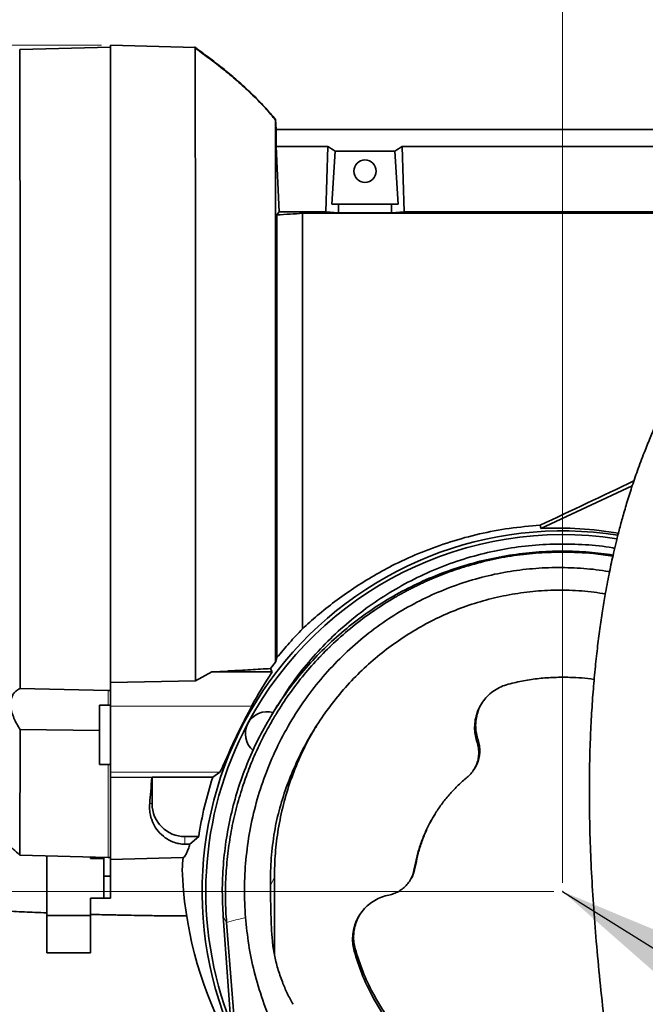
# Model space of a CAD drawing. Header units: millimetres. Extents: x 0 to 11920, y 0 to 8400.
# Tile 25 of 65: x 2217 to 2502, y 6774 to 7222. Entities that reach past the tile are written whole.
import ezdxf

# ---------------------------------------------------------------- set-up
doc = ezdxf.new("R2010")
doc.units = ezdxf.units.MM
doc.header["$LTSCALE"] = 20
doc.header["$PDSIZE"] = -1
doc.styles.add('SLDTEXTSTYLE0', font='TXT', dxfattribs={"width": 0.605})
doc.dimstyles.new('SLDDIMSTYLE0', dxfattribs={"dimtxt": 70, "dimasz": 70, "dimexe": 0, "dimexo": 0.0625, "dimgap": 17.5, "dimtad": 1, "dimdec": 1, "dimrnd": 1e-09, "dimzin": 12, "dimdsep": 46, "dimtxsty": 'SLDTEXTSTYLE0', "dimsah": 1, "dimcen": 0.09, "dimadec": 0, "dimazin": 3, "dimtfac": 1, "dimtofl": 0, "dimtmove": 0, "dimatfit": 3, "dimfxl": 1, "dimfrac": 2, "dimtolj": 1, "dimtzin": 12, "dimarcsym": 0})
doc.dimstyles.new('SLDDIMSTYLE1', dxfattribs={"dimtxt": 70, "dimasz": 70, "dimexe": 0, "dimexo": 0.0625, "dimgap": 17.5, "dimtad": 1, "dimdec": 0, "dimrnd": 1e-09, "dimzin": 12, "dimdsep": 46, "dimtxsty": 'SLDTEXTSTYLE0', "dimsah": 1, "dimcen": 0.09, "dimadec": 0, "dimazin": 3, "dimtfac": 1, "dimtofl": 0, "dimtmove": 0, "dimatfit": 3, "dimfxl": 1, "dimfrac": 2, "dimtolj": 1, "dimtzin": 12, "dimarcsym": 0})
doc.dimstyles.new('SLDDIMSTYLE2', dxfattribs={"dimtxt": 0.18, "dimasz": 70, "dimexe": 0, "dimexo": 0.0625, "dimgap": 0, "dimtad": 0, "dimtih": 1, "dimtoh": 1, "dimdec": 0, "dimrnd": 1e-09, "dimzin": 0, "dimdsep": 46, "dimtxsty": 'Standard', "dimsah": 1, "dimcen": 0.09, "dimadec": 0, "dimazin": 0, "dimtfac": 70, "dimtdec": 0, "dimtofl": 0, "dimtmove": 0, "dimatfit": 3, "dimfxl": 1, "dimfrac": 2, "dimtolj": 1, "dimtzin": 0, "dimarcsym": 0})

# ---------------------------------------------------------------- blocks, each defined once
blk = doc.blocks.new('_D')
at = {"color": 7, "linetype": 'Continuous', "lineweight": 0}
for p, q in [((2464.17, 6829.26), (2464.17, 7487.16)), ((4056.67, 7029.26), (4056.67, 7487.16)), ((2464.17, 7457.16), (4056.67, 7457.16))]:
    blk.add_line(p, q, dxfattribs=at)
at = {"color": 7, "linetype": 'Continuous', "lineweight": 18}
for points in [[(2464.17, 7457.16), (2534.17, 7447.16), (2534.17, 7467.16)], [(4056.67, 7457.16), (3986.67, 7467.16), (3986.67, 7447.16)]]:
    blk.add_solid(points, dxfattribs=at)
at = {"color": 7, "linetype": 'Continuous', "lineweight": 18, "insert": (3113.37, 7547.4), "char_height": 70, "attachment_point": 1, "style": 'SLDTEXTSTYLE0'}
blk.add_mtext('1592,5', dxfattribs=at)
blk = doc.blocks.new('_D_1')
at = {"color": 7, "linetype": 'Continuous', "lineweight": 0}
for p, q in [((2062.78, 6911.39), (2062.78, 7767.16)), ((4256.67, 7128.26), (4256.67, 7767.16)), ((2062.78, 7737.16), (4256.67, 7737.16))]:
    blk.add_line(p, q, dxfattribs=at)
at = {"color": 7, "linetype": 'Continuous', "lineweight": 18}
for centre, start, end in [((3160.21, 7790.88), 153.4349, 206.5651), ((3159.24, 7790.88), 333.4349, 26.5651)]:
    blk.add_arc(centre, 120.11, start, end, dxfattribs=at)
for points in [[(2062.78, 7737.16), (2132.78, 7727.16), (2132.78, 7747.16)], [(4256.67, 7737.16), (4186.67, 7747.16), (4186.67, 7727.16)]]:
    blk.add_solid(points, dxfattribs=at)
at = {"color": 7, "linetype": 'Continuous', "lineweight": 18, "insert": (3052.78, 7827.4), "char_height": 70, "attachment_point": 1, "style": 'SLDTEXTSTYLE0'}
blk.add_mtext('2194', dxfattribs=at)
blk = doc.blocks.new('_D_2')
at = {"color": 7, "linetype": 'Continuous', "lineweight": 0}
for p, q in [((2460.17, 6825.26), (1416, 6825.26)), ((1446, 6825.26), (1446, 5690.26)), ((2460.17, 5690.26), (1416, 5690.26))]:
    blk.add_line(p, q, dxfattribs=at)
at = {"color": 7, "linetype": 'Continuous', "lineweight": 18}
for points in [[(1446, 6825.26), (1436, 6755.26), (1456, 6755.26)], [(1446, 5690.26), (1456, 5760.26), (1436, 5760.26)]]:
    blk.add_solid(points, dxfattribs=at)
at = {"color": 7, "linetype": 'Continuous', "lineweight": 18, "insert": (1355.76, 6150.81), "char_height": 70, "attachment_point": 1, "rotation": 90, "style": 'SLDTEXTSTYLE0'}
blk.add_mtext('1135', dxfattribs=at)
blk = doc.blocks.new('_D_3')
at = {"color": 7, "linetype": 'Continuous', "lineweight": 0}
for p, q in [((2176.67, 7081.76), (2176.67, 7627.16)), ((4256.67, 7128.26), (4256.67, 7627.16)), ((4256.67, 7597.16), (2176.67, 7597.16))]:
    blk.add_line(p, q, dxfattribs=at)
at = {"color": 7, "linetype": 'Continuous', "lineweight": 18}
for points in [[(2176.67, 7597.16), (2246.67, 7587.16), (2246.67, 7607.16)], [(4256.67, 7597.16), (4186.67, 7607.16), (4186.67, 7587.16)]]:
    blk.add_solid(points, dxfattribs=at)
at = {"color": 7, "linetype": 'Continuous', "lineweight": 18, "insert": (3109.72, 7687.4), "char_height": 70, "attachment_point": 1, "style": 'SLDTEXTSTYLE0'}
blk.add_mtext('2080', dxfattribs=at)
blk = doc.blocks.new('_D_4')
at = {"color": 7, "linetype": 'Continuous', "lineweight": 0}
for p, q in [((2254.17, 7210.65), (1276, 7210.65)), ((1306, 7210.65), (1306, 4910.26)), ((1784.57, 4910.26), (1276, 4910.26))]:
    blk.add_line(p, q, dxfattribs=at)
at = {"color": 7, "linetype": 'Continuous', "lineweight": 18}
for points in [[(1306, 7210.65), (1296, 7140.65), (1316, 7140.65)], [(1306, 4910.26), (1316, 4980.26), (1296, 4980.26)]]:
    blk.add_solid(points, dxfattribs=at)
at = {"color": 7, "linetype": 'Continuous', "lineweight": 18, "insert": (1215.76, 5953.51), "char_height": 70, "attachment_point": 1, "rotation": 90, "style": 'SLDTEXTSTYLE0'}
blk.add_mtext('2300', dxfattribs=at)

msp = doc.modelspace()

# ---------------------------------------------------------------- linework, layer by layer
at = {"color": 7, "linetype": 'Continuous', "lineweight": 35}
for p, q in [((2258.17, 7209.76), (2216.88, 7208.68)), ((2296.74, 7209.64), (2258.17, 7210.65)), ((2258.17, 7210.65), (2258.17, 6920.47)), ((2297.74, 7208.9), (2296.47, 7209.84)), ((2333.64, 7172.26), (2333.41, 7176.76)), ((2333.64, 7172.26), (2333.64, 7164.55)), ((2333.64, 7172.26), (2583.17, 7172.26)), ((2335.07, 7134.7), (2333.64, 7164.55)), ((2357.17, 7164.55), (2333.64, 7164.55)), ((2356.27, 7134.7), (2357.17, 7164.55)), ((2360.52, 7162.37), (2359.06, 7138.26)), ((2360.52, 7162.37), (2387.82, 7162.37)), ((2387.82, 7162.37), (2389.27, 7138.26)), ((2392.06, 7134.7), (2391.16, 7164.55)), ((2391.16, 7164.55), (2547.17, 7164.55)), ((2359.06, 7138.26), (2362.15, 7138.26)), ((2362.03, 7134.35), (2362.15, 7138.26)), ((2386.18, 7138.26), (2362.15, 7138.26)), ((2386.3, 7134.35), (2386.18, 7138.26)), ((2389.27, 7138.26), (2386.18, 7138.26)), ((2334.06, 7133.34), (2335.07, 7134.7)), ((2334.06, 7133.34), (2334.06, 6931.76)), ((2335.07, 7134.7), (2356.27, 7134.7)), ((2345.67, 6944.84), (2345.67, 7134.08)), ((2345.67, 7134.08), (2571.93, 7134.08)), ((2362.03, 7134.35), (2356.27, 7134.7)), ((2386.3, 7134.35), (2362.03, 7134.35)), ((2386.3, 7134.35), (2392.06, 7134.7)), ((2546.27, 7134.7), (2392.06, 7134.7)), ((2495.88, 7009.93), (2454.32, 6990.56)), ((2334.06, 6931.76), (2333.41, 6929.74)), ((2331.14, 6926.79), (2333.41, 6929.74)), ((2296.91, 6921.13), (2304.33, 6925.27)), ((2304.33, 6925.27), (2311.66, 6925.66)), ((2331.9, 6925.27), (2304.33, 6925.27)), ((2258.17, 6920.47), (2296.91, 6921.13)), ((2258.17, 6909.58), (2258.17, 6920.47)), ((2217.06, 6917.67), (2257.17, 6916.77)), ((2257.17, 6916.77), (2258.17, 6916.74)), ((2258.17, 6910.06), (2253.17, 6910.06)), ((2253.17, 6910.06), (2253.17, 6883.06)), ((2258.17, 6909.58), (2258.17, 6879.58)), ((2334.34, 6910.07), (2331.68, 6905.69)), ((2253.17, 6898.59), (2217.04, 6899.01)), ((2253.17, 6883.06), (2258.17, 6883.06)), ((2258.17, 6879.58), (2258.17, 6877.26)), ((2307.97, 6879.58), (2304.84, 6877.33)), ((2423.88, 6880.92), (2424.29, 6881.59)), ((2258.17, 6877.26), (2277.05, 6877.22)), ((2258.17, 6877.26), (2258.17, 6839.86)), ((2277.05, 6877.22), (2277.17, 6877.33)), ((2277.17, 6877.33), (2304.84, 6877.33)), ((2277.17, 6877.33), (2277.17, 6865.26)), ((2292.17, 6850.26), (2298.42, 6850.26)), ((2294.42, 6846.77), (2292.17, 6846.79)), ((2294.42, 6846.77), (2298.42, 6850.26)), ((2216.95, 6841.84), (2257.17, 6840.78)), ((2229.17, 6841.52), (2229.17, 6820.26)), ((2249.17, 6840.26), (2249.17, 6840.99)), ((2249.17, 6840.26), (2255.17, 6840.26)), ((2255.17, 6840.83), (2255.17, 6832.26)), ((2257.17, 6840.78), (2258.17, 6840.76)), ((2258.17, 6839.86), (2291.32, 6840.73)), ((2258.17, 6839.86), (2258.17, 6832.26)), ((2258.17, 6832.26), (2255.17, 6832.26)), ((2255.17, 6832.26), (2255.17, 6822.26)), ((2258.17, 6832.26), (2258.17, 6822.26)), ((2332.91, 6831.59), (2333.01, 6796.1)), ((2394.68, 6830.35), (2395.09, 6831.02)), ((2229.17, 6814.26), (2229.17, 6820.26)), ((2249.17, 6814.26), (2249.17, 6822.26)), ((2249.17, 6822.26), (2255.17, 6822.26)), ((2258.17, 6822.26), (2255.17, 6822.26)), ((2249.17, 6814.26), (2229.17, 6814.26)), ((2229.17, 6814.26), (2229.17, 6797.26)), ((2249.17, 6814.26), (2249.17, 6797.26)), ((2364.96, 6057.67), (2309.58, 6813.94)), ((2311.09, 6811.14), (2327.85, 6602.14)), ((2229.17, 6797.26), (2249.17, 6797.26))]:
    msp.add_line(p, q, dxfattribs=at)
at = {"color": 8, "linetype": 'Continuous', "lineweight": 18}
for p, q in [((2257.17, 6916.77), (2257.17, 6910.06)), ((2258.17, 6909.58), (2322.52, 6909.58)), ((2425.21, 6893.19), (2425.66, 6894.26)), ((2257.17, 6883.06), (2257.17, 6840.78)), ((2258.17, 6879.58), (2307.97, 6879.58)), ((2276.1, 6865.26), (2277.17, 6865.26)), ((2292.17, 6846.79), (2292.17, 6850.26)), ((2396.61, 6835.54), (2397.08, 6836.38)), ((2331.14, 6828.16), (2332.91, 6831.59)), ((2311.09, 6811.14), (2309.58, 6813.94)), ((2369.25, 6798.11), (2369.71, 6799.15))]:
    msp.add_line(p, q, dxfattribs=at)
at = {"color": 7, "linetype": 'Continuous', "lineweight": 35, "flags": 128}
for points in [[(2454.32, 6990.56), (2454.12, 6991.31), (2453.94, 6992.03)], [(2331.9, 6925.27), (2331.5, 6926.06), (2331.14, 6926.79)]]:
    msp.add_lwpolyline(points, dxfattribs=at)
at = {"color": 7, "linetype": 'Continuous', "lineweight": 35}
msp.add_circle((2374.17, 7153.26), 5.1, dxfattribs=at)
for centre, radius, start, end in [((2464.17, 6825.26), 164.21, 81.17, 203.4685), ((2464.17, 6825.26), 162.5, 81.2295, 151.875), ((2329.67, 6897.14), 10, 74.5612, 229.8341), ((2464.17, 6825.26), 162.5, 151.875, 201.6637), ((2464.17, 6825.26), 167.62, 161.8996, 171.4223), ((2292.17, 6865.26), 15, 180, 270), ((2464.17, 6825.26), 173.54, 174.8846, 176.6965)]:
    msp.add_arc(centre, radius, start, end, dxfattribs=at)
for centre, major_axis, ratio, start_param, end_param in [((2321.62, 7025.26), (13.29, 146.8), 0.574205, 5.966268, 6.009786), ((2426.71, 7025.26), (-13.29, 146.8), 0.574205, 0.2734, 0.316917), ((2508.61, 7025.26), (267.74, 127.36), 0.022512, 4.496039, 4.657008), ((2462.08, 6826.25), (148.48, -70.82), 0.999901, 1.847714, 2.063022), ((2464.17, 6835.26), (0, 160.2), 0.998048, 0.974212, 1.088404), ((2271.23, 7025.26), (0, 185.05), 0.052408, 3.668001, 3.785108), ((2464.17, 6841.06), (0, 174.06), 0.995872, 1.604126, 2.050143)]:
    msp.add_ellipse(centre, major_axis=major_axis, ratio=ratio, start_param=start_param, end_param=end_param, dxfattribs=at)
for points, knots in [([(2296.91, 6921.13), (2296.91, 6923.93), (2296.91, 6929.53), (2296.91, 6938.35), (2296.92, 6947.43), (2296.92, 6958.37), (2296.93, 6971.23), (2296.93, 6986.22), (2296.93, 7001.63), (2296.93, 7017.21), (2296.93, 7032.7), (2296.93, 7048.14), (2296.93, 7063.56), (2296.93, 7078.71), (2296.92, 7093.33), (2296.92, 7107.48), (2296.91, 7121.18), (2296.9, 7134.18), (2296.9, 7146.29), (2296.89, 7157.56), (2296.87, 7167.98), (2296.86, 7177.38), (2296.85, 7185.6), (2296.83, 7192.71), (2296.82, 7198.69), (2296.8, 7203.09), (2296.79, 7206.14), (2296.78, 7208.14), (2296.76, 7209.4), (2296.75, 7209.56), (2296.74, 7209.64)], [0, 0, 0, 0, 0.025179, 0.050358, 0.075844, 0.10133, 0.139625, 0.177919, 0.217326, 0.256732, 0.295026, 0.33332, 0.372727, 0.412133, 0.450427, 0.488721, 0.528128, 0.567535, 0.605829, 0.644123, 0.683529, 0.722936, 0.76123, 0.799525, 0.838932, 0.878339, 0.908488, 0.938637, 0.969318, 1, 1, 1, 1]), ([(2296.74, 7209.64), (2297.92, 7208.79), (2300.25, 7207.12), (2303.65, 7204.58), (2306.94, 7202.04), (2310.11, 7199.52), (2313.15, 7197), (2317.36, 7193.4), (2322.51, 7188.68), (2328.33, 7182.8), (2331.75, 7178.73), (2333.41, 7176.76)], [0, 0, 0, 0, 0.088075, 0.174127, 0.258148, 0.340136, 0.420095, 0.49803, 0.676803, 0.843935, 1, 1, 1, 1]), ([(2216.88, 7208.63), (2216.89, 7208.54), (2216.9, 7208.37), (2216.91, 7206.51), (2216.93, 7203.4), (2216.95, 7198.98), (2216.96, 7193.37), (2216.98, 7186.59), (2216.99, 7178.59), (2217, 7169.49), (2217.01, 7159.44), (2217.02, 7148.47), (2217.03, 7136.5), (2217.04, 7123.73), (2217.05, 7110.39), (2217.05, 7096.45), (2217.06, 7081.87), (2217.06, 7066.88), (2217.07, 7051.73), (2217.07, 7036.41), (2217.07, 7020.85), (2217.07, 7005.33), (2217.07, 6990.09), (2217.07, 6975.1), (2217.07, 6960.33), (2217.07, 6948.18), (2217.06, 6938.63), (2217.06, 6931.46), (2217.06, 6924.44), (2217.06, 6919.93), (2217.06, 6917.67)], [0, 0, 0, 0, 0.034886, 0.072715, 0.111643, 0.150571, 0.188399, 0.226227, 0.265154, 0.304081, 0.34191, 0.379739, 0.418667, 0.457596, 0.495424, 0.533253, 0.572181, 0.611109, 0.648938, 0.686767, 0.725694, 0.764622, 0.802452, 0.840281, 0.87921, 0.918138, 0.938521, 0.958903, 0.979452, 1, 1, 1, 1]), ([(2333.57, 7176.33), (2332.01, 7178.2), (2328.82, 7182.02), (2323.41, 7187.55), (2317.45, 7193.11), (2310.92, 7198.65), (2303.99, 7204.11), (2299.17, 7207.59), (2296.77, 7209.32)], [0, 0, 0, 0, 0.1492006, 0.305328, 0.4689884, 0.6406999, 0.8209127, 1, 1, 1, 1]), ([(2662.52, 7191.06), (2661.7, 7190.97), (2659.6, 7190.75), (2656.4, 7190.12), (2653.1, 7189.33), (2650.21, 7188.5), (2646.69, 7187.35), (2642.48, 7185.76), (2637.18, 7183.45), (2631.35, 7180.56), (2625.17, 7177.12), (2619.56, 7173.69), (2614.8, 7170.56), (2611.04, 7167.96), (2607.89, 7165.7), (2605.13, 7163.64), (2602.31, 7161.49), (2599.01, 7158.89), (2595.42, 7155.95), (2591.58, 7152.7), (2587.58, 7149.19), (2583.34, 7145.32), (2579.03, 7141.22), (2574.78, 7137.03), (2569.87, 7132), (2564.36, 7126.08), (2558.31, 7119.23), (2551.93, 7111.59), (2545.2, 7103.01), (2538.07, 7093.25), (2531.08, 7082.91), (2525.66, 7074.2), (2521.78, 7067.58), (2519.49, 7063.52), (2517.49, 7059.87), (2515.83, 7056.75), (2514.49, 7054.18), (2513.35, 7051.94), (2512.16, 7049.56), (2510.7, 7046.57), (2508.88, 7042.73), (2506.73, 7038.02), (2504.29, 7032.4), (2501.53, 7025.64), (2498.68, 7018.14), (2495.99, 7010.36), (2493.66, 7003.04), (2491.67, 6996.24), (2489.99, 6990), (2488.58, 6984.42), (2487.42, 6979.5), (2486.44, 6975.06), (2485.53, 6970.72), (2484.64, 6966.2), (2483.6, 6960.6), (2482.45, 6953.81), (2481.24, 6945.69), (2480.09, 6936.9), (2479.05, 6927.43), (2478.12, 6917.22), (2477.35, 6906.19), (2476.76, 6894.24), (2476.4, 6881.36), (2476.32, 6867.59), (2476.55, 6852.95), (2477.13, 6837.52), (2478.05, 6821.31), (2479.32, 6804.37), (2480.96, 6786.74), (2482.48, 6772.34), (2483.55, 6763.82), (2483.86, 6761.37)], [0, 0, 0, 0, 0.007112, 0.018275, 0.027849, 0.036271, 0.044532, 0.060325, 0.076279, 0.096605, 0.118145, 0.138779, 0.153581, 0.166906, 0.177651, 0.186095, 0.195635, 0.20712, 0.220579, 0.233289, 0.24739, 0.262702, 0.277993, 0.293014, 0.307749, 0.33029, 0.352036, 0.372949, 0.399646, 0.42601, 0.452526, 0.479104, 0.489171, 0.498614, 0.506728, 0.513539, 0.519066, 0.523329, 0.527895, 0.534136, 0.542025, 0.551527, 0.562602, 0.575197, 0.590338, 0.604362, 0.617152, 0.628766, 0.639252, 0.648647, 0.656534, 0.663498, 0.670299, 0.677563, 0.685286, 0.697053, 0.70976, 0.723422, 0.738056, 0.753685, 0.770578, 0.788914, 0.808703, 0.829954, 0.852669, 0.876859, 0.902536, 0.929679, 0.958219, 0.988031, 1, 1, 1, 1]), ([(2333.41, 6929.74), (2333.41, 6932.01), (2333.41, 6936.55), (2333.41, 6943.77), (2333.41, 6951.26), (2333.41, 6960.17), (2333.41, 6970.57), (2333.41, 6982.63), (2333.41, 6995.11), (2333.41, 7006.51), (2333.41, 7016.58), (2333.41, 7026.56), (2333.41, 7037.85), (2333.41, 7050.47), (2333.41, 7063.04), (2333.41, 7075.33), (2333.41, 7087.15), (2333.41, 7098.54), (2333.41, 7109.51), (2333.41, 7119.88), (2333.41, 7129.48), (2333.41, 7138.36), (2333.41, 7146.52), (2333.41, 7153.8), (2333.41, 7160.09), (2333.41, 7165.44), (2333.41, 7169.84), (2333.41, 7172.83), (2333.41, 7174.74), (2333.41, 7175.89), (2333.41, 7176.62), (2333.41, 7176.71), (2333.41, 7176.76)], [0, 0, 0, 0, 0.0253686, 0.0507371, 0.076445, 0.102153, 0.1390703, 0.1759877, 0.2139791, 0.2519703, 0.2773417, 0.3027961, 0.3396802, 0.3765645, 0.4145198, 0.4524749, 0.4893538, 0.5262326, 0.5641812, 0.6021301, 0.6390486, 0.6759672, 0.7139601, 0.7519527, 0.7888318, 0.8257107, 0.8636595, 0.9016086, 0.9260549, 0.9505012, 0.9752506, 1, 1, 1, 1]), ([(2345.67, 7134.08), (2343.85, 7133.95), (2340.2, 7133.7), (2336.11, 7133.46), (2334.06, 7133.34)], [0, 0, 0, 0, 0.499514, 1, 1, 1, 1]), ([(2183.17, 7016.6), (2181.19, 7016.05), (2177.16, 7014.92), (2171.44, 7013.2), (2166.31, 7011.57), (2162.07, 7010.16), (2158.64, 7008.98), (2156.17, 7008.1), (2154.48, 7007.49), (2153.18, 7007.01), (2151.55, 7006.4), (2149.07, 7005.46), (2145.68, 7004.13), (2141.57, 7002.44), (2137.13, 7000.53), (2132.5, 6998.42), (2127.72, 6996.1), (2122.16, 6993.23), (2115.87, 6989.7), (2109.2, 6985.54), (2103.06, 6981.27), (2097.71, 6977.12), (2093.36, 6973.37), (2089.77, 6969.99), (2086.6, 6966.75), (2083.4, 6963.17), (2080.17, 6959.16), (2077.16, 6954.95), (2074.53, 6950.79), (2072.23, 6946.68), (2070.16, 6942.45), (2068.25, 6937.9), (2066.61, 6933.2), (2065.33, 6928.68), (2064.42, 6924.63), (2063.77, 6920.95), (2063.3, 6917.4), (2062.97, 6913.78), (2062.78, 6909.94), (2062.77, 6905.66), (2063, 6901.02), (2063.53, 6896.01), (2064.37, 6890.98), (2065.52, 6886.06), (2066.86, 6881.6), (2068.3, 6877.62), (2069.82, 6874.02), (2071.43, 6870.67), (2073.2, 6867.39), (2075.24, 6864.05), (2077.65, 6860.57), (2080.55, 6856.9), (2083.97, 6853.15), (2087.73, 6849.6), (2091.67, 6846.35), (2095.53, 6843.54), (2099.26, 6841.11), (2102.73, 6839.07), (2106.04, 6837.29), (2109.3, 6835.67), (2112.45, 6834.24), (2115.58, 6832.91), (2118.74, 6831.66), (2122.25, 6830.38), (2125.71, 6829.21), (2129.15, 6828.14), (2132.45, 6827.17), (2136.1, 6826.19), (2139.95, 6825.23), (2143.5, 6824.42), (2146.37, 6823.81), (2148.42, 6823.4), (2150.1, 6823.07), (2151.71, 6822.77), (2153.49, 6822.45), (2155.47, 6822.11), (2159.01, 6821.53), (2164.04, 6820.78), (2169.35, 6820.07), (2173.53, 6819.56), (2176.85, 6819.17), (2180.82, 6818.74), (2185.69, 6818.25), (2191.5, 6817.72), (2198.24, 6817.19), (2205.93, 6816.66), (2214.55, 6816.16), (2222.4, 6815.78), (2227.38, 6815.59), (2229.17, 6815.52)], [0, 0, 0, 0, 0.014397, 0.029278, 0.042016, 0.052309, 0.060864, 0.067702, 0.070934, 0.073651, 0.077535, 0.083287, 0.092546, 0.103491, 0.115081, 0.127305, 0.140154, 0.15362, 0.172966, 0.193209, 0.212161, 0.229344, 0.244801, 0.256384, 0.267481, 0.280011, 0.294102, 0.308288, 0.321573, 0.333992, 0.346768, 0.360464, 0.375003, 0.388482, 0.40014, 0.410239, 0.420395, 0.430837, 0.441564, 0.453591, 0.467856, 0.481866, 0.497449, 0.512493, 0.526016, 0.538085, 0.549291, 0.559751, 0.570072, 0.581159, 0.593034, 0.60608, 0.620365, 0.635285, 0.648806, 0.66264, 0.674464, 0.685188, 0.695254, 0.704676, 0.714122, 0.722493, 0.731263, 0.740493, 0.751346, 0.759222, 0.767912, 0.77742, 0.787751, 0.797634, 0.804577, 0.809555, 0.81318, 0.817158, 0.82159, 0.826477, 0.831818, 0.847729, 0.863367, 0.870344, 0.877758, 0.887209, 0.898792, 0.912486, 0.928266, 0.946103, 0.965957, 0.987776, 1, 1, 1, 1]), ([(2453.94, 6992.03), (2449.23, 6991.63), (2439.95, 6990.85), (2426.29, 6988.22), (2413.01, 6984.62), (2400.12, 6979.98), (2388.5, 6974.75), (2378.16, 6969.15), (2369.01, 6963.45), (2360.39, 6957.33), (2352.54, 6951.09), (2347.89, 6946.86), (2345.67, 6944.84)], [0, 0, 0, 0, 0.1141684, 0.2250141, 0.336288, 0.4475213, 0.5583116, 0.6481113, 0.7382174, 0.8282738, 0.9180056, 1, 1, 1, 1]), ([(2334.4, 6910.03), (2336.42, 6913.26), (2340.72, 6920.12), (2348.39, 6929.85), (2357.17, 6939.4), (2366.85, 6948.23), (2377.22, 6956.18), (2388.09, 6963.12), (2399.45, 6969.12), (2411.41, 6974.17), (2423.71, 6978.16), (2436.16, 6981.04), (2448.75, 6982.88), (2461.58, 6983.68), (2474.4, 6983.26), (2483.21, 6982.51), (2487.61, 6981.63), (2487.92, 6981.57)], [0, 0, 0, 0, 0.063604, 0.135029, 0.206451, 0.279997, 0.353544, 0.424269, 0.494993, 0.567813, 0.640634, 0.710697, 0.780761, 0.852873, 0.924986, 0.994728, 1, 1, 1, 1]), ([(2309.58, 6813.94), (2309.39, 6817.71), (2308.98, 6825.53), (2309.5, 6837.43), (2310.92, 6849.53), (2313.3, 6861.47), (2316.6, 6873.2), (2320.81, 6884.63), (2325.92, 6895.69), (2331.88, 6906.32), (2338.65, 6916.45), (2346.18, 6926.02), (2354.45, 6934.97), (2363.4, 6943.24), (2372.97, 6950.77), (2383.1, 6957.54), (2393.72, 6963.5), (2404.79, 6968.61), (2416.22, 6972.82), (2427.95, 6976.12), (2439.89, 6978.49), (2451.99, 6979.94), (2464.16, 6980.4), (2475.94, 6980), (2483.59, 6978.97), (2487.21, 6978.48)], [0, 0, 0, 0, 0.040876, 0.084792, 0.128704, 0.172613, 0.216512, 0.260401, 0.304278, 0.34814, 0.391988, 0.435819, 0.479632, 0.523427, 0.567205, 0.610967, 0.654713, 0.698444, 0.742163, 0.785872, 0.829574, 0.873269, 0.916961, 0.960653, 1, 1, 1, 1]), ([(2464.54, 6979.82), (2460.79, 6979.75), (2453.29, 6979.62), (2442.06, 6978.32), (2430.92, 6976.3), (2423.64, 6974.25), (2420, 6973.23)], [0, 0, 0, 0, 0.248766, 0.498111, 0.749069, 1, 1, 1, 1]), ([(2487.08, 6977.92), (2484.13, 6978.39), (2476.66, 6979.56), (2469.1, 6979.72), (2464.54, 6979.82)], [0, 0, 0, 0, 0.395988, 1, 1, 1, 1]), ([(2319.73, 6813.43), (2319.49, 6817.8), (2319.02, 6826.56), (2319.75, 6839.73), (2321.53, 6852.82), (2324.45, 6865.67), (2328.5, 6878.21), (2333.63, 6890.36), (2339.82, 6902.04), (2346.92, 6912.99), (2354.9, 6923.14), (2363.65, 6932.47), (2373.19, 6941.01), (2383.26, 6948.53), (2393.77, 6954.99), (2404.59, 6960.44), (2415.85, 6964.96), (2427.3, 6968.47), (2438.87, 6970.95), (2450.47, 6972.41), (2462.16, 6972.95), (2473.73, 6972.42), (2481.55, 6971.67), (2485.42, 6970.86), (2485.56, 6970.83)], [0, 0, 0, 0, 0.0506, 0.101383, 0.152159, 0.202751, 0.252978, 0.3034, 0.353813, 0.404028, 0.452267, 0.500699, 0.549121, 0.597347, 0.642797, 0.688422, 0.734047, 0.779496, 0.823341, 0.867349, 0.91136, 0.95521, 0.998335, 1, 1, 1, 1]), ([(2420, 6973.23), (2418.95, 6972.9), (2416.86, 6972.25), (2413.75, 6971.19), (2410.67, 6970.07), (2407.62, 6968.88), (2404.18, 6967.45), (2401.03, 6966.05), (2398.4, 6964.8), (2396.88, 6964.06), (2395.72, 6963.48), (2394.49, 6962.85), (2392.99, 6962.07), (2391.3, 6961.15), (2389.61, 6960.22), (2385.09, 6957.63), (2377.94, 6953.08), (2368.5, 6946.1), (2362.71, 6940.88), (2359.81, 6938.28)], [0, 0, 0, 0, 0.046861, 0.093622, 0.140294, 0.186934, 0.233572, 0.2995, 0.333917, 0.358027, 0.3718, 0.389525, 0.416859, 0.444245, 0.471671, 0.499123, 0.666833, 0.833626, 1, 1, 1, 1]), ([(2483.65, 6960.74), (2481.96, 6961.04), (2476.54, 6961.98), (2467.26, 6962.55), (2456.11, 6962.47), (2445.16, 6961.37), (2434.51, 6959.41), (2424.05, 6956.58), (2413.93, 6952.92), (2404.2, 6948.44), (2394.9, 6943.21), (2386.07, 6937.27), (2377.68, 6930.61), (2369.83, 6923.24), (2362.54, 6915.22), (2355.92, 6906.67), (2349.94, 6897.56), (2344.68, 6887.92), (2340.16, 6877.81), (2336.4, 6867.4), (2334.59, 6860.28), (2333.69, 6856.72)], [0, 0, 0, 0, 0.025595, 0.0818074, 0.1377975, 0.1911337, 0.244666, 0.2981995, 0.3515375, 0.4041253, 0.4568933, 0.5096679, 0.5622647, 0.6160587, 0.6700278, 0.7240054, 0.777811, 0.8332677, 0.8888964, 0.9445328, 1, 1, 1, 1]), ([(2334.06, 6931.76), (2335.93, 6934.03), (2339.7, 6938.59), (2343.67, 6942.75), (2345.67, 6944.84)], [0, 0, 0, 0, 0.497613, 1, 1, 1, 1]), ([(2333.85, 6906.36), (2335.68, 6909.23), (2339.35, 6914.97), (2345.6, 6923.15), (2352.36, 6931), (2357.33, 6935.85), (2359.81, 6938.28)], [0, 0, 0, 0, 0.247773, 0.495538, 0.747766, 1, 1, 1, 1]), ([(2311.66, 6925.66), (2311.91, 6925.67), (2315.4, 6925.86), (2322.12, 6926.23), (2328.13, 6926.6), (2331.14, 6926.79)], [0, 0, 0, 0, 0.036357, 0.517783, 1, 1, 1, 1]), ([(2478.56, 6921.75), (2478.49, 6921.76), (2474.85, 6922.5), (2468.78, 6922.79), (2460.48, 6922.85), (2453.44, 6922.31), (2446.39, 6921.31), (2441.75, 6920.21), (2439.43, 6919.66)], [0, 0, 0, 0, 0.005804, 0.282314, 0.459422, 0.63743, 0.818236, 1, 1, 1, 1]), ([(2439.43, 6919.66), (2438.33, 6919.32), (2436.13, 6918.63), (2433.11, 6916.92), (2430.4, 6914.75), (2428.1, 6912.17), (2426.27, 6909.22), (2424.95, 6906.02), (2424.19, 6902.63), (2424.02, 6899.31), (2424.34, 6896.12), (2424.92, 6894.16), (2425.21, 6893.19)], [0, 0, 0, 0, 0.102321, 0.204642, 0.307004, 0.409365, 0.511686, 0.614007, 0.716412, 0.818818, 0.909409, 1, 1, 1, 1]), ([(2217.04, 6899.01), (2216.52, 6899.86), (2215.47, 6901.57), (2214.19, 6904.25), (2213.25, 6906.92), (2212.77, 6909.4), (2212.74, 6911.56), (2213.06, 6913.33), (2213.69, 6914.79), (2214.56, 6915.99), (2215.68, 6916.99), (2216.6, 6917.44), (2217.06, 6917.67)], [0, 0, 0, 0, 0.110161, 0.220196, 0.331542, 0.442735, 0.53807, 0.633433, 0.720686, 0.808005, 0.903968, 1, 1, 1, 1]), ([(2322.52, 6909.58), (2322.16, 6908.88), (2321.43, 6907.49), (2320.13, 6905.01), (2318.76, 6902.35), (2317.3, 6899.45), (2315.81, 6896.39), (2314.31, 6893.23), (2312.9, 6890.14), (2311.62, 6887.28), (2310.52, 6884.77), (2309.61, 6882.72), (2308.89, 6881.17), (2308.31, 6879.98), (2308.09, 6879.72), (2307.97, 6879.58)], [0, 0, 0, 0, 0.074702, 0.149454, 0.223894, 0.298347, 0.378782, 0.459204, 0.540161, 0.621084, 0.697291, 0.773467, 0.843739, 0.913991, 1, 1, 1, 1]), ([(2427.53, 6911.1), (2427.28, 6910.71), (2426.4, 6909.37), (2425.43, 6906.81), (2424.66, 6903.5), (2424.5, 6900.26), (2424.81, 6897.13), (2425.37, 6895.22), (2425.66, 6894.26)], [0, 0, 0, 0, 0.0796948, 0.274756, 0.4644541, 0.6596593, 0.8279295, 1, 1, 1, 1]), ([(2333.85, 6906.36), (2333.6, 6905.96), (2333.12, 6905.17), (2332.65, 6904.38), (2332.42, 6903.98)], [0, 0, 0, 0, 0.500072, 1, 1, 1, 1]), ([(2332.42, 6903.98), (2331.01, 6901.51), (2328.21, 6896.58), (2324.51, 6888.88), (2321.16, 6880.99), (2319.3, 6875.58), (2318.37, 6872.87)], [0, 0, 0, 0, 0.248586, 0.497994, 0.74874, 1, 1, 1, 1]), ([(2332.91, 6831.59), (2332.99, 6835.28), (2333.15, 6842.67), (2334.56, 6853.79), (2336.87, 6864.86), (2340.11, 6875.7), (2344.27, 6886.09), (2348.23, 6894.38), (2351.12, 6899.03), (2352.07, 6900.54)], [0, 0, 0, 0, 0.152931, 0.305863, 0.463241, 0.620619, 0.773488, 0.926357, 1, 1, 1, 1]), ([(2217.04, 6899.01), (2217.04, 6895.53), (2217.04, 6888.58), (2217.03, 6879.17), (2217.02, 6870.58), (2217.01, 6862.95), (2217, 6856.4), (2216.99, 6850.93), (2216.98, 6846.66), (2216.97, 6843.79), (2216.96, 6842.12), (2216.95, 6841.94), (2216.95, 6841.85)], [0, 0, 0, 0, 0.098683, 0.197367, 0.298702, 0.400037, 0.502459, 0.604881, 0.710279, 0.815677, 0.909509, 1, 1, 1, 1]), ([(2425.21, 6893.19), (2425.46, 6892.3), (2425.96, 6890.53), (2426.06, 6887.86), (2425.72, 6885.33), (2424.99, 6882.98), (2423.87, 6880.79), (2422.45, 6878.83), (2421.27, 6877.77), (2420.69, 6877.25)], [0, 0, 0, 0, 0.156285, 0.312569, 0.451453, 0.590334, 0.729332, 0.868328, 1, 1, 1, 1]), ([(2425.66, 6894.26), (2425.9, 6893.39), (2426.41, 6891.62), (2426.53, 6888.94), (2426.24, 6886.33), (2425.49, 6883.93), (2424.81, 6882.32), (2424.3, 6881.62), (2424.28, 6881.59)], [0, 0, 0, 0, 0.205458, 0.417979, 0.60736, 0.802219, 0.991739, 1, 1, 1, 1]), ([(2420.69, 6877.25), (2419.33, 6876.07), (2416.6, 6873.72), (2412.84, 6869.77), (2409.36, 6865.51), (2406.23, 6860.98), (2403.51, 6856.26), (2401.16, 6851.34), (2399.2, 6846.2), (2397.63, 6840.91), (2396.95, 6837.32), (2396.61, 6835.54)], [0, 0, 0, 0, 0.109777, 0.219554, 0.332189, 0.444824, 0.554601, 0.664379, 0.777015, 0.889651, 1, 1, 1, 1]), ([(2311.09, 6811.14), (2310.87, 6814.64), (2310.45, 6821.62), (2310.7, 6832.09), (2311.57, 6842.49), (2313.15, 6852.76), (2315.33, 6862.92), (2317.36, 6869.55), (2318.37, 6872.87)], [0, 0, 0, 0, 0.167896, 0.335391, 0.502053, 0.667803, 0.833491, 1, 1, 1, 1]), ([(2292.17, 6846.79), (2291.96, 6846.79), (2291.21, 6846.81), (2289.62, 6846.98), (2287.41, 6847.53), (2285.15, 6848.47), (2282.53, 6850.14), (2279.86, 6852.58), (2277.64, 6856.02), (2276.48, 6859.43), (2275.99, 6862.55), (2276.06, 6864.35), (2276.1, 6865.26)], [0, 0, 0, 0, 0.011257, 0.042249, 0.097231, 0.186142, 0.275473, 0.449334, 0.623831, 0.797848, 0.898938, 1, 1, 1, 1]), ([(2406.08, 6860.54), (2405.33, 6859.29), (2403.66, 6856.49), (2401.51, 6851.84), (2399.56, 6846.7), (2398.05, 6841.52), (2397.39, 6838.04), (2397.08, 6836.38)], [0, 0, 0, 0, 0.168824, 0.377006, 0.590688, 0.80437, 1, 1, 1, 1]), ([(2333.69, 6856.72), (2333.02, 6852.8), (2331.69, 6844.97), (2330.95, 6833.02), (2331.14, 6821), (2331.41, 6812.95), (2331.54, 6808.93)], [0, 0, 0, 0, 0.247829, 0.495663, 0.747779, 1, 1, 1, 1]), ([(2206.18, 6851.71), (2206.3, 6851.6), (2207.05, 6850.88), (2208.61, 6849.42), (2211.05, 6847.16), (2213.88, 6844.58), (2215.91, 6842.77), (2216.94, 6841.85)], [0, 0, 0, 0, 0.035205, 0.212998, 0.439957, 0.718017, 1, 1, 1, 1]), ([(2294.42, 6846.77), (2294.18, 6846.04), (2293.68, 6844.57), (2293.03, 6842.92), (2292.43, 6841.7), (2291.85, 6840.9), (2291.5, 6840.79), (2291.32, 6840.73)], [0, 0, 0, 0, 0.195424, 0.390848, 0.588284, 0.78572, 1, 1, 1, 1]), ([(2396.61, 6835.54), (2396.41, 6834.64), (2396.01, 6832.85), (2394.83, 6830.45), (2393.33, 6828.38), (2391.57, 6826.66), (2389.55, 6825.27), (2387.36, 6824.22), (2385.82, 6823.84), (2385.06, 6823.66)], [0, 0, 0, 0, 0.15626, 0.312518, 0.451387, 0.590252, 0.729253, 0.868252, 1, 1, 1, 1]), ([(2397.08, 6836.38), (2396.88, 6835.5), (2396.47, 6833.72), (2395.71, 6831.92), (2395.12, 6831.09), (2395.07, 6831.03)], [0, 0, 0, 0, 0.469981, 0.95612, 1, 1, 1, 1]), ([(2385.06, 6823.66), (2383.95, 6823.38), (2381.71, 6822.83), (2378.59, 6821.31), (2375.76, 6819.32), (2373.3, 6816.87), (2371.29, 6814.05), (2369.78, 6810.93), (2368.81, 6807.6), (2368.44, 6804.29), (2368.57, 6801.09), (2369.02, 6799.1), (2369.25, 6798.11)], [0, 0, 0, 0, 0.102321, 0.204642, 0.307003, 0.409364, 0.511684, 0.614003, 0.716408, 0.818813, 0.909407, 1, 1, 1, 1]), ([(2249.16, 6814.85), (2249.56, 6814.84), (2252.56, 6814.75), (2257.78, 6814.62), (2264.45, 6814.48), (2269.99, 6814.37), (2274.42, 6814.3), (2277.71, 6814.25), (2279.91, 6814.22), (2281.4, 6814.21), (2282.64, 6814.19), (2284.03, 6814.18), (2286.51, 6814.15), (2289.5, 6814.12), (2291.96, 6814.11), (2292.93, 6814.11)], [0, 0, 0, 0, 0.0274111, 0.2052145, 0.3574212, 0.4840915, 0.5852933, 0.6610901, 0.709334, 0.736609, 0.7629868, 0.7946496, 0.8315923, 0.9330659, 1, 1, 1, 1]), ([(2416.62, 6618.5), (2407.53, 6633.95), (2388.31, 6666.61), (2365.78, 6705.08), (2348.74, 6733.75), (2339.53, 6749.12), (2332.35, 6763.13), (2327.38, 6775.77), (2323.64, 6788.43), (2321.01, 6801.01), (2320.16, 6809.29), (2319.73, 6813.43)], [0, 0, 0, 0, 0.245008, 0.517758, 0.609226, 0.700685, 0.762481, 0.824396, 0.886196, 0.943098, 1, 1, 1, 1]), ([(2371.64, 6814.37), (2371.16, 6813.47), (2370.17, 6811.59), (2369.29, 6808.43), (2368.92, 6805.21), (2369.04, 6802.07), (2369.48, 6800.13), (2369.71, 6799.15)], [0, 0, 0, 0, 0.19295, 0.404046, 0.62127, 0.80852, 1, 1, 1, 1]), ([(2331.54, 6808.93), (2331.64, 6806.84), (2331.85, 6802.66), (2332.85, 6796.39), (2334.36, 6790.18), (2336.35, 6784.32), (2338.68, 6778.87), (2340.5, 6775.55), (2341.4, 6773.89)], [0, 0, 0, 0, 0.170579, 0.341161, 0.516681, 0.692202, 0.845673, 1, 1, 1, 1]), ([(2490.61, 6695.53), (2494.09, 6696.29), (2501.06, 6697.82), (2511.22, 6701.2), (2521.1, 6705.32), (2530.58, 6710.25), (2539.59, 6715.95), (2548.11, 6722.36), (2556.07, 6729.43), (2563.43, 6737.13), (2570.12, 6745.43), (2576.12, 6754.26), (2581.38, 6763.53), (2585.89, 6773.27), (2589.57, 6783.42), (2592.48, 6793.9), (2593.67, 6801.04), (2594.26, 6804.61)], [0, 0, 0, 0, 0.0659132, 0.1320634, 0.198215, 0.26413, 0.3300172, 0.3961359, 0.4622592, 0.5281527, 0.5946581, 0.6613911, 0.7281298, 0.794643, 0.8630543, 0.9315853, 1, 1, 1, 1]), ([(2369.25, 6798.11), (2370.32, 6794.67), (2372.46, 6787.76), (2376.56, 6779.1), (2380.71, 6771.9), (2384.68, 6766.08), (2389.06, 6760.48), (2392.34, 6757.01), (2393.98, 6755.27)], [0, 0, 0, 0, 0.215617, 0.433872, 0.573582, 0.714, 0.856623, 1, 1, 1, 1]), ([(2369.71, 6799.15), (2370.77, 6795.72), (2372.92, 6788.81), (2377.01, 6780.16), (2381.16, 6773), (2385.09, 6767.23), (2389.44, 6761.68), (2392.69, 6758.24), (2394.31, 6756.52)], [0, 0, 0, 0, 0.21667, 0.436018, 0.575212, 0.715106, 0.85718, 1, 1, 1, 1])]:
    msp.add_open_spline(points, degree=3, knots=knots, dxfattribs=at)
at = {"color": 8, "linetype": 'Continuous', "lineweight": 18}
for points, knots in [([(2359.81, 6938.28), (2357.51, 6936.03), (2352.89, 6931.52), (2346.24, 6923.89), (2339.76, 6915.57), (2335.81, 6909.42), (2333.85, 6906.36)], [0, 0, 0, 0, 0.233892, 0.469052, 0.735306, 1, 1, 1, 1]), ([(2319.73, 6813.43), (2318.22, 6813.05), (2315.15, 6812.27), (2312.46, 6811.52), (2311.09, 6811.14)], [0, 0, 0, 0, 0.492472, 1, 1, 1, 1])]:
    msp.add_open_spline(points, degree=3, knots=knots, dxfattribs=at)
at = {"color": 7, "linetype": 'Continuous', "lineweight": 0}
msp.add_point((2464.17, 6825.26), dxfattribs=at)

# ---------------------------------------------------------------- dimensions: what is measured, and where the dimension line sits
at = {"color": 7, "linetype": 'Continuous', "lineweight": 18}
dim = msp.add_linear_dim(base=(4256.67, 7737.16), p1=(2062.78, 6907.39), p2=(4256.67, 7124.26), text='(<>)', dimstyle='SLDDIMSTYLE1', dxfattribs=at)
dim.commit()
dim.dimension.update_dxf_attribs({"geometry": '_D_1', "text_midpoint": (3159.72, 7737.16), "dimtype": 160})
for base, p1, p2, picture, middle in [((2176.67, 7597.16), (4256.67, 7124.26), (2176.67, 7077.76), '_D_3', (3216.67, 7597.16)), ((4056.67, 7457.16), (2464.17, 6825.26), (4056.67, 7025.26), '_D', (3260.42, 7457.16))]:
    dim = msp.add_linear_dim(base=base, p1=p1, p2=p2, dimstyle='SLDDIMSTYLE0', dxfattribs=at)
    dim.commit()
    dim.dimension.update_dxf_attribs({"geometry": picture, "text_midpoint": middle, "dimtype": 160})
for base, p1, p2, dimstyle, picture, middle in [((1306, 4910.26), (2258.17, 7210.65), (1788.57, 4910.26), 'SLDDIMSTYLE1', '_D_4', (1306, 6060.45)), ((1446, 5690.26), (2464.17, 6825.26), (2464.17, 5690.26), 'SLDDIMSTYLE0', '_D_2', (1446, 6257.76))]:
    dim = msp.add_linear_dim(base=base, p1=p1, p2=p2, angle=90, dimstyle=dimstyle, dxfattribs=at)
    dim.commit()
    dim.dimension.update_dxf_attribs({"geometry": picture, "text_midpoint": middle, "dimtype": 160})

# ---------------------------------------------------------------- leaders
at = {"color": 7, "linetype": 'Continuous', "lineweight": 0}
msp.add_leader([(2464.17, 6825.26), (2821.11, 6602.78)], dimstyle='SLDDIMSTYLE2', dxfattribs=at)

doc.saveas('drawing.dxf')
